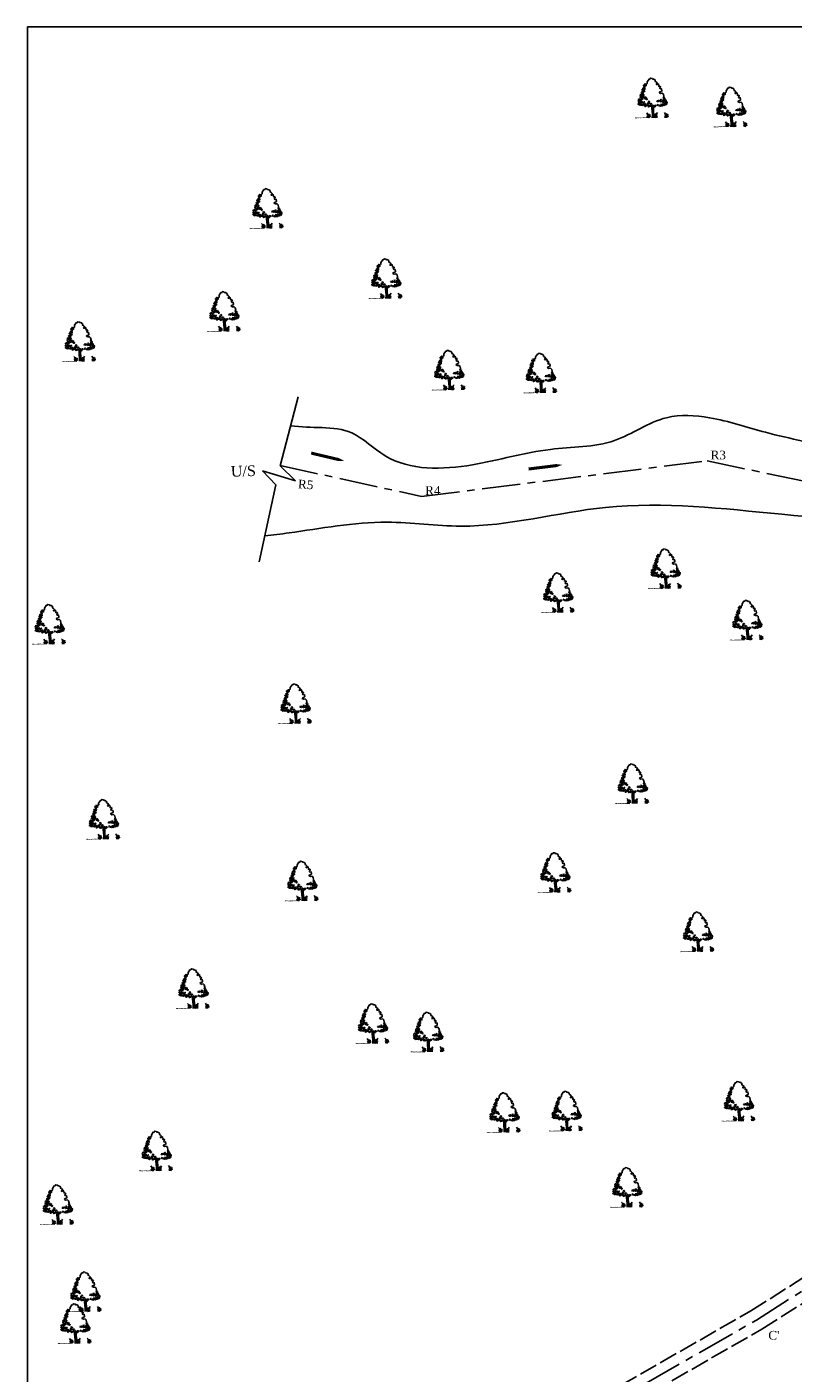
# Model space of a CAD drawing. Header units: metres. Extents: x 6619 to 7574, y 3033 to 3697.
# Tile 2 of 4: x 6620 to 6871, y 3257 to 3697. Entities that reach past the tile are written whole.
import ezdxf

# ---------------------------------------------------------------- set-up
doc = ezdxf.new("R2010")
doc.units = ezdxf.units.M
doc.header["$MEASUREMENT"] = 0
doc.linetypes.add('ACAD_ISO02W100', pattern=[15, 12, -3])
doc.linetypes.add('CENTERX2', pattern=[4, 2.5, -0.5, 0.5, -0.5])
doc.layers.add('SECTION', color=7, linetype='Continuous')
doc.styles.get("Standard").update_dxf_attribs({"font": 'times.ttf'})

# ---------------------------------------------------------------- blocks, each defined once
blk = doc.blocks.new('A$C16861002')
h = blk.add_hatch()
h.set_pattern_fill('AR-SAND,_O', color=86, scale=0.0125, angle=-7.1637)
h.set_pattern_definition([(30.3363, (-626.73594, 51.387482), (0.0022222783, 0.0239954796), [0, -0.019, 0, -0.02125, 0, -0.0203125]), (0.3363, (-626.73594, 51.387482), (0.0263487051, 0.0322427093), [0, -0.01025, 0, -0.017125, 0, -0.0065625]), (320.3363, (-626.751195, 51.3894), (0.03863172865, -0.00478416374), [0, -0.00625, 0, -0.0225, 0, -0.029375]), (310.3363, (-626.751195, 51.3894), (0.0386513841, 0.0061993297), [0, -0.003125, 0, -0.01475, 0, -0.016875])])
edge = h.paths.add_edge_path()
edge.add_spline(control_points=[(0.625, 0.145), (0.624, 0.145), (0.59, 0.151), (0.51, 0.159), (0.384, 0.175), (0.237, 0.199), (0.118, 0.192), (0.014, 0.247), (-0.01, 0.212), (-0.016, 0.201)], knot_values=[0.028153, 0.028153, 0.028153, 0.028153, 0.042705, 0.440186, 0.998352, 1.57343, 2.182336, 2.529485, 2.667956, 2.667956, 2.667956, 2.667956], degree=3, periodic=0)
edge.add_line((-0.016, 0.201), (0.62, 0.121))
edge.add_arc((0.443, 0.176), 0.185, 342.79068, 350.36465)
at = {"color": 86}
for p, q in [((0.931, 0.237), (0.909, 0.104)), ((0.925, 0.557), (0.914, 0.374)), ((0.929, 0.384), (0.918, 0.226)), ((0.94, 0.656), (0.925, 0.557)), ((0.946, 0.55), (0.97, 0.675)), ((0.956, 0.494), (0.949, 0.379)), ((0.991, 0.669), (0.97, 0.502))]:
    blk.add_line(p, q, dxfattribs=at)
for points in [[(0.994, 2.085), (0.972, 2.08), (0.865, 1.959), (0.855, 1.877), (0.826, 1.855), (0.763, 1.846)], [(0.994, 2.085), (1.028, 2.072), (1.035, 2.077), (1.031, 2.09), (1.056, 2.119), (1.128, 2.093), (1.132, 2.081), (1.151, 2.084), (1.165, 2.047), (1.192, 2.053), (1.237, 2.03)], [(1.589, 1.088), (1.597, 1.09), (1.592, 1.207), (1.542, 1.272), (1.457, 1.274), (1.397, 1.315), (1.422, 1.354), (1.508, 1.368), (1.533, 1.407), (1.531, 1.499), (1.466, 1.499), (1.446, 1.552), (1.5, 1.612), (1.48, 1.614), (1.465, 1.65), (1.432, 1.645), (1.408, 1.648), (1.436, 1.678), (1.409, 1.724), (1.415, 1.765), (1.341, 1.749), (1.308, 1.745), (1.305, 1.778), (1.374, 1.803), (1.313, 1.894), (1.271, 1.917), (1.28, 1.991), (1.238, 2.021), (1.238, 2.03)], [(1.577, 1.001), (1.58, 0.961), (1.659, 0.922), (1.68, 0.851), (1.683, 0.811), (1.726, 0.786), (1.694, 0.684)], [(0.859, 0.1), (0.888, 0.262), (0.897, 0.434), (0.905, 0.59), (0.926, 0.666)], [(1.003, 0.656), (0.978, 0.502), (0.966, 0.362), (0.949, 0.176), (0.934, 0.09)], [(1.304, 0.653), (1.361, 0.626), (1.402, 0.64), (1.468, 0.622), (1.526, 0.654), (1.562, 0.64), (1.559, 0.679), (1.617, 0.652), (1.694, 0.684)]]:
    blk.add_lwpolyline(points, dxfattribs=at)
for points in [[(0.585, 1.493), (0.51, 1.479), (0.486, 1.435), (0.522, 1.431), (0.535, 1.39), (0.502, 1.37), (0.558, 1.371), (0.562, 1.41), (0.601, 1.429), (0.598, 1.453), (0.556, 1.458)], [(0.577, 1.573), (0.568, 1.551), (0.529, 1.579)], [(0.614, 1.678), (0.579, 1.643), (0.61, 1.592)], [(0.649, 1.564), (0.601, 1.523), (0.657, 1.484), (0.673, 1.514), (0.65, 1.524)], [(0.709, 1.745), (0.708, 1.69), (0.641, 1.698), (0.688, 1.724), (0.679, 1.756)], [(0.656, 1.814), (0.705, 1.816), (0.651, 1.775)], [(0.702, 1.644), (0.663, 1.625), (0.689, 1.59)], [(0.738, 1.882), (0.716, 1.854), (0.753, 1.857)], [(0.791, 1.813), (0.738, 1.78), (0.784, 1.759)], [(0.279, 0.912), (0.234, 0.894), (0.274, 0.865)], [(0.259, 1.04), (0.299, 0.925), (0.354, 0.973)], [(0.275, 1.116), (0.282, 1.076), (0.33, 1.117), (0.371, 1.104), (0.364, 1.145), (0.332, 1.133)], [(0.316, 0.86), (0.295, 0.839), (0.341, 0.818), (0.356, 0.839)], [(0.348, 0.919), (0.309, 0.9), (0.377, 0.86), (0.398, 0.881)], [(0.411, 1.084), (0.365, 1.058), (0.385, 1.024)], [(0.408, 1.257), (0.38, 1.229), (0.428, 1.215)], [(0.438, 0.86), (0.389, 0.812), (0.444, 0.813), (0.484, 0.784)], [(0.446, 1.017), (0.393, 0.984), (0.405, 0.935), (0.463, 0.959)], [(0.509, 1.323), (0.447, 1.369), (0.407, 1.343), (0.413, 1.295)], [(0.42, 1.153), (0.436, 1.088), (0.533, 1.131), (0.455, 1.141), (0.448, 1.181)], [(0.468, 0.857), (0.501, 0.821), (0.549, 0.862)], [(0.48, 0.949), (0.503, 0.892), (0.574, 0.969), (0.515, 0.937)], [(0.511, 1.197), (0.483, 1.169), (0.524, 1.156)], [(0.512, 1.299), (0.486, 1.239), (0.573, 1.205), (0.6, 1.225), (0.542, 1.248)], [(0.58, 0.866), (0.545, 0.831), (0.579, 0.717), (0.671, 0.761), (0.605, 0.777), (0.64, 0.812)], [(0.59, 1.336), (0.552, 1.325), (0.567, 1.299), (0.611, 1.31)], [(0.653, 1.202), (0.607, 1.177), (0.617, 1.113), (0.647, 1.109), (0.64, 1.149), (0.665, 1.154), (0.686, 1.128), (0.713, 1.148)], [(0.676, 0.807), (0.71, 0.732), (0.743, 0.799)], [(0.689, 1.104), (0.713, 1.046), (0.748, 1.081)], [(0.717, 0.888), (0.748, 0.837), (0.816, 0.844), (0.801, 0.87), (0.752, 0.876)], [(0.787, 0.762), (0.731, 0.706), (0.757, 0.671), (0.79, 0.691), (0.768, 0.709)], [(0.808, 0.979), (0.784, 0.935), (0.851, 0.926)], [(0.852, 0.746), (0.807, 0.681), (0.889, 0.694)], [(0.865, 0.846), (0.848, 0.809), (0.888, 0.788), (0.933, 0.806)], [(0.921, 0.659), (0.956, 0.74), (1.035, 0.691), (0.969, 0.7)], [(1.062, 0.711), (1.111, 0.658), (1.123, 0.704)], [(1.19, 0.703), (1.224, 0.683), (1.248, 0.727)], [(1.218, 0.927), (1.231, 0.886), (1.276, 0.904), (1.296, 0.863), (1.329, 0.937), (1.284, 0.919)], [(1.317, 0.7), (1.281, 0.655), (1.35, 0.657)], [(1.346, 0.899), (1.395, 0.846), (1.463, 0.853)], [(1.369, 0.72), (1.429, 0.657), (1.476, 0.691), (1.528, 0.669), (1.525, 0.74), (1.473, 0.715)], [(1.387, 0.953), (1.423, 0.902), (1.443, 0.962)], [(1.495, 0.845), (1.546, 0.808), (1.492, 0.814)], [(1.575, 0.945), (1.509, 0.906), (1.518, 0.882), (1.582, 0.85), (1.628, 0.876), (1.562, 0.892), (1.61, 0.933)], [(1.628, 1.072), (1.586, 1.077), (1.56, 1.018), (1.583, 1.007), (1.6, 1.044)], [(1.568, 0.742), (1.563, 0.703), (1.61, 0.682), (1.611, 0.744)], [(1.646, 1.023), (1.601, 1.005), (1.614, 0.964)], [(1.608, 0.815), (1.621, 0.775), (1.663, 0.816)], [(1.673, 0.752), (1.652, 0.724), (1.69, 0.687)], [(1.05, 0.666), (1.022, 0.638), (1.071, 0.632)]]:
    blk.add_lwpolyline(points, close=True, dxfattribs=at)
for centre, radius, start, end in [((0.346, 0.209), 0.324, 343.82135, 33.87929), ((0.536, 0.162), 0.113, 338.4127, 44.17801), ((0.443, 0.176), 0.185, 343.46175, 20.27125), ((0.566, 0.194), 0.128, 354.98174, 66.51932), ((0.311, 0.255), 0.391, 338.80972, 11.17788), ((0.751, 0.112), 0.0708, 83.23737, 178.76537), ((0.839, 0.143), 0.144, 124.19862, 191.10436), ((0.957, 0.086), 0.0708, 346.90723, 82.43523), ((0.88, 0.138), 0.144, 334.56824, 41.47398), ((1.419, 0.116), 0.391, 154.49472, 186.86288), ((1.157, 0.12), 0.128, 99.15328, 170.69086), ((1.374, 0.08), 0.324, 131.79331, 181.85125), ((1.178, 0.081), 0.113, 121.49459, 187.2599), ((1.272, 0.072), 0.185, 145.40135, 182.21085), ((1.249, 0.095), 0.324, 343.82135, 33.87929), ((1.439, 0.048), 0.113, 338.4127, 44.17801), ((1.346, 0.062), 0.185, 343.46175, 20.27125), ((1.47, 0.08), 0.128, 354.98174, 66.51932), ((1.214, 0.142), 0.391, 338.80972, 11.17788), ((1.655, -0.002), 0.0708, 83.23737, 178.76537), ((1.742, 0.029), 0.144, 124.19862, 191.10436)]:
    blk.add_arc(centre, radius, start, end, dxfattribs=at)
for points, start_tangent, end_tangent in [([(0.76, 0.182), (0.758, 0.194), (0.764, 0.195), (0.771, 0.194), (0.771, 0.191), (0.773, 0.183), (0.774, 0.179), (0.771, 0.173), (0.762, 0.171), (0.759, 0.181), (0.76, 0.182)], (-0.533022, 0.846101), (-0.533022, 0.846101)), ([(0.759, 0.263), (0.758, 0.269), (0.761, 0.269), (0.765, 0.269), (0.764, 0.267), (0.765, 0.264), (0.766, 0.261), (0.765, 0.258), (0.76, 0.257), (0.758, 0.262), (0.759, 0.263)], (-0.533022, 0.846101), (-0.533022, 0.846101)), ([(0.966, 0.156), (0.971, 0.167), (0.966, 0.17), (0.958, 0.171), (0.958, 0.168), (0.954, 0.161), (0.952, 0.156), (0.953, 0.15), (0.961, 0.146), (0.967, 0.155), (0.966, 0.156)], (0.725822, 0.687882), (0.725822, 0.687882)), ([(0.987, 0.234), (0.99, 0.24), (0.987, 0.241), (0.983, 0.241), (0.983, 0.24), (0.981, 0.236), (0.98, 0.234), (0.98, 0.231), (0.985, 0.229), (0.987, 0.233), (0.987, 0.234)], (0.725822, 0.687882), (0.725822, 0.687882)), ([(1.664, 0.068), (1.661, 0.081), (1.667, 0.081), (1.674, 0.081), (1.674, 0.078), (1.676, 0.07), (1.677, 0.065), (1.675, 0.06), (1.665, 0.058), (1.662, 0.067), (1.664, 0.068)], (-0.533022, 0.846101), (-0.533022, 0.846101)), ([(1.663, 0.149), (1.661, 0.155), (1.664, 0.156), (1.668, 0.155), (1.668, 0.154), (1.669, 0.15), (1.669, 0.148), (1.668, 0.145), (1.663, 0.144), (1.662, 0.149), (1.663, 0.149)], (-0.533022, 0.846101), (-0.533022, 0.846101))]:
    blk.add_spline(points, degree=3, dxfattribs=dict(at, start_tangent=start_tangent, end_tangent=end_tangent))

msp = doc.modelspace()

# ---------------------------------------------------------------- linework, layer by layer
at = {"color": 0}
for p, q in [((6620.08, 3697.399), (6620.08, 3032.88)), ((6620.08, 3697.399), (7573.609, 3697.399)), ((6702.733, 3553.687), (6708.657, 3576.267)), ((6707.798, 3548.804), (6702.733, 3553.687)), ((6701.4, 3547.427), (6697.019, 3552.053)), ((6697.019, 3552.053), (6707.798, 3548.804)), ((6695.924, 3522.289), (6701.4, 3547.427))]:
    msp.add_line(p, q, dxfattribs=at)
at = {"color": 0, "linetype": 'ACAD_ISO02W100', "ltscale": 0.5}
for points in [[(6638.422, 3128.937), (6687.189, 3167.037), (6768.667, 3226.485), (6856.93, 3276.944), (6926.276, 3320.997), (6975.953, 3357.247), (7036.22, 3397.952), (7054.067, 3411.08), (7125.211, 3451.808), (7182.684, 3478.107), (7232.824, 3501.922), (7254.856, 3518.328), (7319.249, 3568.537), (7388.687, 3631.1), (7447.988, 3689.91)], [(6642.918, 3123.567), (6691.408, 3161.45), (6772.478, 3220.601), (6860.546, 3270.948), (6930.22, 3315.209), (6979.976, 3351.518), (7040.254, 3392.229), (7057.892, 3405.204), (7128.412, 3445.575), (7185.642, 3471.763), (7236.45, 3495.895), (7259.099, 3512.76), (7323.749, 3563.17), (7393.497, 3626.012), (7453.129, 3685.149)]]:
    msp.add_lwpolyline(points, dxfattribs=at)
at = {"color": 0, "linetype": 'CENTERX2', "ltscale": 5}
for points in [[(6640.731, 3126.3), (6689.298, 3164.243), (6770.572, 3223.543), (6858.738, 3273.946), (6928.248, 3318.103), (6977.965, 3354.383), (7038.237, 3395.091), (7055.98, 3408.142), (7126.811, 3448.691), (7184.163, 3474.935), (7234.637, 3498.909), (7256.978, 3515.544), (7321.499, 3565.853), (7391.092, 3628.556), (7450.623, 3687.594)], [(6702.755, 3553.773), (6749.11, 3543.649), (6842.598, 3555.289), (6975.59, 3527.575), (7041.077, 3479.975), (7161.167, 3284.35), (7264.148, 3132.534), (7358.872, 3121.973), (7401.371, 3121.973)]]:
    msp.add_lwpolyline(points, dxfattribs=at)
at = {"color": 0}
for points in [[(6723.753, 3555.294, 0, 2, 0), (6720.03, 3556.176, 1, 1, 0), (6712.947, 3557.852, 1, 1, 0)], [(6795.173, 3553.995, 0, 2, 0), (6791.374, 3553.528, 1, 1, 0), (6784.151, 3552.641, 1, 1, 0)]]:
    msp.add_lwpolyline(points, format="xyseb", dxfattribs=at)
for points, knots in [([(6706.184, 3566.842), (6706.212, 3566.837), (6712.876, 3565.7), (6725.162, 3567.934), (6740.444, 3551.828), (6765.611, 3552.703), (6789.258, 3560.139), (6812.086, 3559.507), (6827.371, 3570.95), (6845.307, 3569.848), (6863.555, 3563.596), (6886.909, 3559.441), (6910.844, 3553.819), (6932.104, 3546.49), (6951.537, 3544.88), (6968.983, 3539.12), (6985.851, 3536.284), (7000.44, 3531.431), (7009.497, 3517.894), (7026.759, 3517.178), (7037.849, 3498.314), (7056.044, 3486.362), (7068.609, 3467.115), (7078.786, 3451.755), (7100.242, 3428.51), (7116.54, 3397.598), (7139.527, 3365.514), (7150.448, 3341.055), (7170.895, 3317.956), (7191.751, 3289.059), (7216.936, 3252.847), (7253.713, 3234.645), (7267.384, 3205.473), (7265.262, 3186.732), (7254.347, 3166.531), (7278.594, 3148.449), (7307.33, 3153.298), (7338.209, 3185.188), (7377.586, 3167.592), (7400.847, 3161.806), (7402.636, 3161.393)], [221.8009828, 221.8009828, 221.8009828, 221.8009828, 221.8849689, 241.9829599, 255.1879929, 283.935121, 309.9720315, 331.1937736, 349.7770217, 363.8786684, 382.8503925, 407.8991329, 434.7426295, 456.6738057, 475.0011236, 492.8759634, 511.3482177, 526.95238, 536.7418078, 557.9858188, 570.7807571, 599.2005014, 622.2211614, 638.867534, 654.5240439, 716.7680286, 742.6732527, 772.8550384, 796.2866209, 834.6058567, 880.2857138, 926.3846698, 952.4071093, 970.7457331, 981.715455, 1017.0604255, 1027.5591672, 1069.5009895, 1133.614508, 1138.9775701, 1138.9775701, 1138.9775701, 1138.9775701]), ([(6697.772, 3530.775), (6700.418, 3531.046), (6712.936, 3532.563), (6735.202, 3536.877), (6769.752, 3531.504), (6812.504, 3544), (6868.808, 3537.046), (6923.318, 3533.671), (6970.852, 3513.757), (6999.568, 3482.255), (7054.073, 3451.682), (7068.101, 3381.023), (7125.57, 3331.316), (7134.825, 3258.626), (7201.945, 3223.153), (7208.679, 3161.218), (7236.962, 3111.419), (7296.809, 3089.898), (7353.194, 3090.218), (7387.895, 3088.823), (7401.355, 3089.085)], [243.968582, 243.968582, 243.968582, 243.968582, 252.4585159, 284.7046461, 308.891237, 356.7104248, 414.4737547, 477.4406386, 520.2780977, 564.6272329, 604.1299204, 701.8582197, 758.1988697, 824.4724459, 904.6985766, 955.8055335, 1002.6801459, 1069.3647778, 1132.740238, 1173.1807447, 1173.1807447, 1173.1807447, 1173.1807447])]:
    msp.add_open_spline(points, degree=3, knots=knots, dxfattribs=at)

# ---------------------------------------------------------------- block references
at = {"layer": 'SECTION', "color": 0, "linetype": 'ByBlock', "ltscale": 20, "xscale": 6.400800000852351, "yscale": 6.40079999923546, "zscale": 6.4008, "rotation": 7.997271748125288}
for p in [(6819.282, 3666.266), (6845.075, 3663.325), (6693.128, 3630.067), (6732.053, 3607.115), (6679.059, 3596.341), (6631.692, 3586.504), (6752.687, 3577.136), (6782.702, 3576.199), (6823.575, 3512.128), (6788.39, 3504.286), (6621.83, 3493.922), (6850.328, 3495.282), (6702.357, 3467.9), (6812.808, 3441.719), (6639.593, 3430.05), (6787.438, 3412.634), (6704.59, 3409.86), (6834.186, 3393.218), (6668.914, 3374.615), (6727.732, 3363.169), (6745.783, 3360.395), (6847.608, 3337.742), (6770.776, 3334.044), (6791.141, 3334.506), (6656.88, 3321.45), (6811.043, 3309.542), (6624.481, 3303.883), (6633.528, 3275.341), (6630.244, 3264.934)]:
    msp.add_blockref('A$C16861002', p, dxfattribs=at)

# ---------------------------------------------------------------- texts
at = {"color": 0, "attachment_point": 1}
for s, insert, char_height, rotation in [('R3', (6843.753, 3558.653), 2.8512, 0.00738), ('U/S', (6686.555, 3553.58), 3.5, 2.05003), ('R5', (6708.754, 3549.183), 2.8512, 355.74752), ('R4', (6750.265, 3547.013), 2.8512, 0.00738), ("C'", (6862.667, 3270.408), 2.8512, 0.00738)]:
    msp.add_mtext_dynamic_manual_height_columns(s, width=8.0914, gutter_width=1, heights=[0], dxfattribs=dict(at, insert=insert, char_height=char_height, rotation=rotation))

doc.saveas('drawing.dxf')
